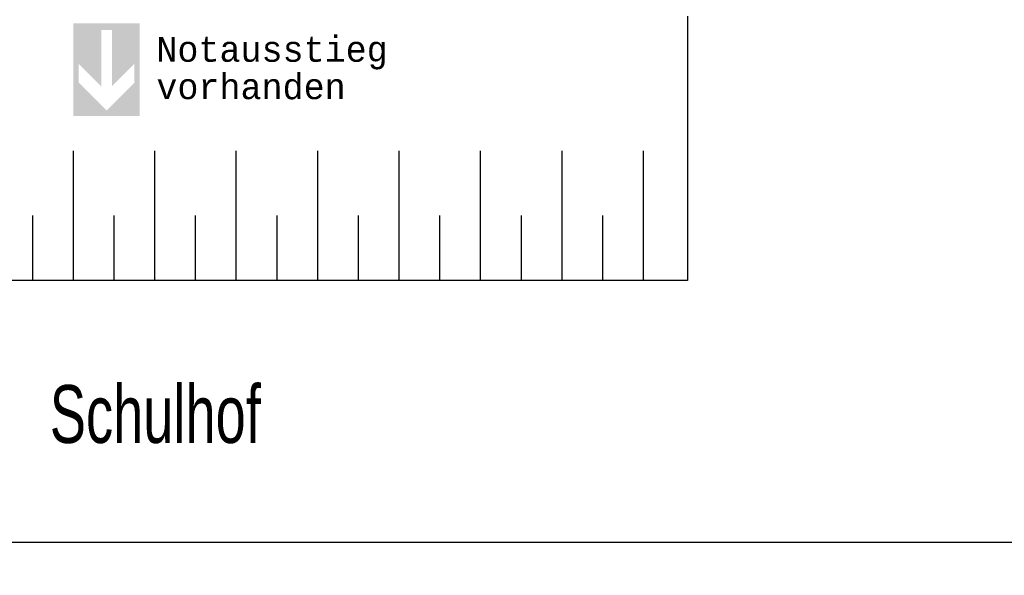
# Model space of a CAD drawing. Header units: metres. Extents: x -5 to 164, y -5 to 104.
# Tile 18 of 25: x 75 to 90, y 58 to 66. Entities that reach past the tile are written whole.
import ezdxf

# ---------------------------------------------------------------- set-up
doc = ezdxf.new("R2010")
doc.units = ezdxf.units.M
doc.header["$PDMODE"] = 65
doc.linetypes.add('AUSGEZOGEN', pattern=[0])
for name, color, linetype, lineweight in [('XR$1$003WN111_ALLGEMEIN', 7, 'Continuous', 13), ('XR$1$004FEGLA_GLAS', 4, 'Continuous', 13), ('XR$1$004TT2DD_ZWEIDIMENSIONAL', 4, 'Continuous', 13), ('XR$2$STANDARD', 7, 'Continuous', 25)]:
    doc.layers.add(name, color=color, linetype=linetype, lineweight=lineweight)
doc.styles.add('LUCIDACONSOLE', font='LUCON.TTF')
doc.dimstyles.new('_DIMSTYLE_3', dxfattribs={"dimtxt": 0.75, "dimasz": 1, "dimexe": 0, "dimexo": 0, "dimgap": 0.375, "dimtad": 0, "dimrnd": 0.01, "dimzin": 4, "dimdsep": 46, "dimtxsty": 'Standard', "dimblk1": 'ALL_ML_STRICH', "dimblk2": 'ALL_ML_STRICH', "dimsah": 1, "dimcen": 0, "dimadec": 0, "dimazin": 0, "dimtfac": 1, "dimtdec": 0, "dimtix": 1, "dimtmove": 2, "dimatfit": 3, "dimfxl": 1, "dimtzin": 0, "dimlwd": 0, "dimlwe": 25, "dimarcsym": 0})

# ---------------------------------------------------------------- blocks, each defined once
blk = doc.blocks.new('ALL_ML_STRICH')
at = {"color": 0, "linetype": 'ByBlock', "lineweight": -2}
for p, q in [((0, -0.5), (0, 0.5)), ((-0.3, -0.3), (0.3, 0.3)), ((-1, 0), (0.5, 0))]:
    blk.add_line(p, q, dxfattribs=at)
blk = doc.blocks.new('*D10')
at = {"layer": 'DEFPOINTS', "color": 0, "linetype": 'AUSGEZOGEN', "lineweight": 25}
for p in [(39.323, 66.086), (100.038, 66.086), (39.323, 58.131)]:
    blk.add_point(p, dxfattribs=at)
at = {"layer": 'XR$2$STANDARD', "color": 0, "linetype": 'AUSGEZOGEN', "lineweight": -2}
for p, q in [((39.323, 62.004), (39.323, 58.131)), ((100.038, 62.004), (100.038, 58.131)), ((39.323, 58.131), (68.493, 58.131)), ((71.087, 58.131), (100.038, 58.131))]:
    blk.add_line(p, q, dxfattribs=at)
at = {"layer": 'XR$2$STANDARD', "color": 0, "linetype": 'AUSGEZOGEN', "lineweight": 25, "rotation": 180}
blk.add_blockref('ALL_ML_STRICH', (39.323, 58.131), dxfattribs=at)
at = {"layer": 'XR$2$STANDARD', "color": 0, "linetype": 'AUSGEZOGEN', "lineweight": 25}
blk.add_blockref('ALL_ML_STRICH', (100.038, 58.131), dxfattribs=at)
at = {"layer": 'XR$2$STANDARD', "color": 0, "linetype": 'AUSGEZOGEN', "lineweight": 25, "insert": (69.79, 58.131), "char_height": 0.75, "width": 2.32969, "attachment_point": 5}
blk.add_mtext('\\W0.62;\\A1;{60.71\\H0.495000;\\S^ ;}', dxfattribs=at)

msp = doc.modelspace()

# ---------------------------------------------------------------- hatches: boundary and pattern name
at = {"layer": 'XR$2$STANDARD', "linetype": 'AUSGEZOGEN', "lineweight": 25, "true_color": 0x00c600}
for points in [[(75.873, 65.976), (75.873, 64.576), (76.373, 64.576), (76.373, 64.659), (75.953, 65.079), (75.953, 65.362), (76.293, 65.022), (76.293, 65.876), (76.373, 65.876), (76.373, 65.976)], [(76.453, 65.022), (76.793, 65.362), (76.793, 65.079), (76.373, 64.659), (76.373, 64.576), (76.873, 64.576), (76.873, 65.976), (76.373, 65.976), (76.373, 65.876), (76.453, 65.876)]]:
    msp.add_hatch(color=92, dxfattribs=at).paths.add_polyline_path(points)

# ---------------------------------------------------------------- linework, layer by layer
at = {"layer": 'XR$1$003WN111_ALLGEMEIN', "color": 0, "linetype": 'AUSGEZOGEN', "lineweight": 25}
for p, q in [((85.148, 66.086), (85.148, 62.086)), ((75.868, 64.051), (75.868, 62.086)), ((77.098, 64.051), (77.098, 62.086)), ((78.328, 64.051), (78.328, 62.086)), ((79.559, 64.051), (79.559, 62.086)), ((80.789, 64.051), (80.789, 62.086)), ((82.019, 64.051), (82.019, 62.086)), ((83.25, 64.051), (83.25, 62.086)), ((84.48, 64.051), (84.48, 62.086)), ((75.253, 63.069), (75.253, 62.086)), ((76.483, 63.069), (76.483, 62.086)), ((77.713, 63.069), (77.713, 62.086)), ((78.944, 63.069), (78.944, 62.086)), ((80.174, 63.069), (80.174, 62.086)), ((81.404, 63.069), (81.404, 62.086)), ((82.635, 63.069), (82.635, 62.086)), ((83.865, 63.069), (83.865, 62.086)), ((85.148, 62.086), (54.953, 62.086))]:
    msp.add_line(p, q, dxfattribs=at)

# ---------------------------------------------------------------- texts
at = {"layer": 'XR$1$004FEGLA_GLAS', "color": 0, "linetype": 'AUSGEZOGEN', "lineweight": 70, "insert": (77.126, 65.77), "char_height": 0.375, "width": 4.18021, "attachment_point": 1, "line_spacing_factor": 0.903614, "style": 'LUCIDACONSOLE'}
msp.add_mtext('{\\fLucida Console|i0|b0;\\H0.375000;\\W1.000000;\\C7;Notausstieg}\\P{\\fLucida Console|i0|b0;\\H0.375000;\\W1.000000;\\C7;vorhanden}\\P', dxfattribs=at)
at = {"layer": 'XR$1$004TT2DD_ZWEIDIMENSIONAL', "color": 0, "linetype": 'AUSGEZOGEN', "lineweight": 25, "insert": (75.516, 59.62), "char_height": 0.875, "width": 3.9751, "attachment_point": 7}
msp.add_mtext('\\W0.70;Schulhof', dxfattribs=at)

# ---------------------------------------------------------------- dimensions: what is measured, and where the dimension line sits
at = {"layer": 'XR$2$STANDARD', "color": 0, "linetype": 'AUSGEZOGEN', "lineweight": 25}
dim = msp.add_linear_dim(base=(100.038302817, 58.131057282), p1=(39.323302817, 62.003644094), p2=(100.038302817, 62.003644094), dimstyle='_DIMSTYLE_3', override={"dimpost": '<>', "dimclrd": 0, "dimclre": 0, "dimclrt": 0, "dimlwd": 0, "dimlwe": 25}, dxfattribs=at)
dim.commit()
dim.dimension.update_dxf_attribs({"geometry": '*D10', "text_midpoint": (69.790177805, 58.131057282)})

doc.saveas('drawing.dxf')
